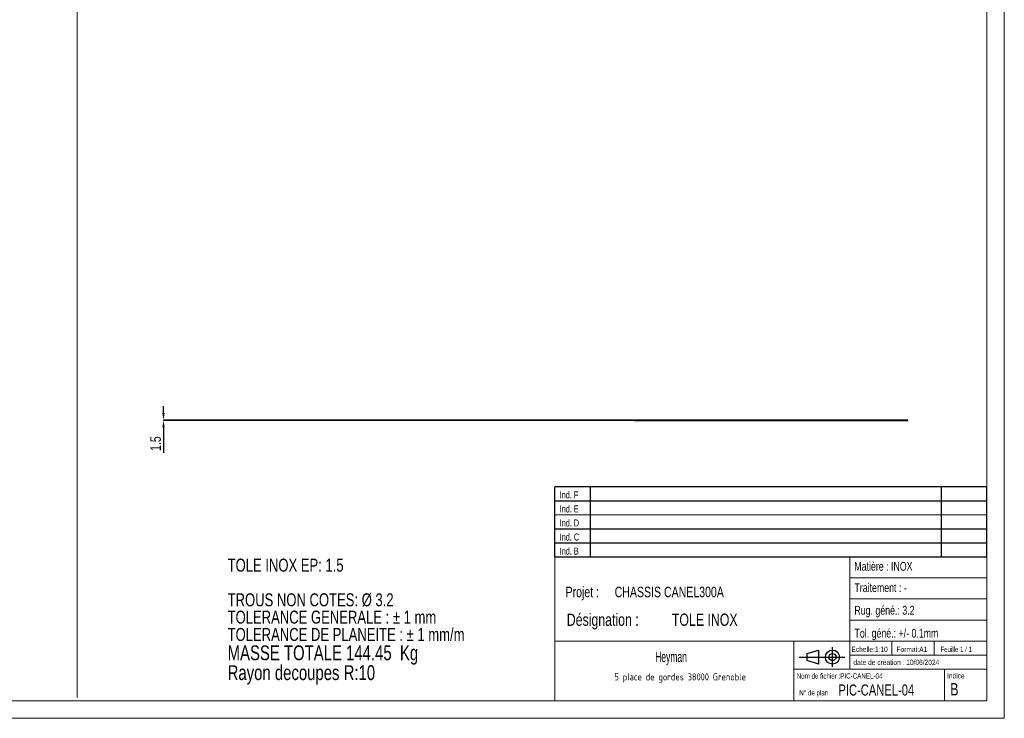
# Model space of a CAD drawing. Header units: millimetres. Extents: x 0 to 841, y 0 to 594.
# Tile 26 of 30: x 561 to 841, y 0 to 199. Entities that reach past the tile are written whole.
import ezdxf

# ---------------------------------------------------------------- set-up
doc = ezdxf.new("R2010")
doc.units = ezdxf.units.MM
doc.header["$PDSIZE"] = -1
doc.layers.add('COTES', color=1, linetype='Continuous')
doc.layers.add('NOTES', color=6, linetype='Continuous')
doc.layers.add('TRAIT-FORT', color=4, linetype='Continuous', lineweight=25)
doc.styles.add('SLDTEXTSTYLE0', font='TXT', dxfattribs={"width": 0.75})
doc.styles.add('SLDTEXTSTYLE1', font='TXT', dxfattribs={"width": 0.707278})
doc.styles.add('SLDTEXTSTYLE2', font='TXT', dxfattribs={"width": 0.7})
doc.styles.add('SLDTEXTSTYLE3', font='ISOCP3', dxfattribs={"width": 0.96})
doc.styles.add('SLDTEXTSTYLE4', font='TXT', dxfattribs={"width": 0.605})
doc.styles.add('SLDTEXTSTYLE5', font='TXT', dxfattribs={"width": 0.692308})
doc.dimstyles.new('SLDDIMSTYLE5', dxfattribs={"dimtxt": 3, "dimasz": 2, "dimexe": 0, "dimexo": 0.0625, "dimgap": 0.75, "dimtad": 1, "dimdec": 1, "dimlfac": 20, "dimrnd": 1e-09, "dimzin": 12, "dimdsep": 46, "dimtxsty": 'SLDTEXTSTYLE0', "dimsah": 1, "dimcen": 0.09, "dimadec": 0, "dimazin": 3, "dimtfac": 1, "dimtdec": 1, "dimtmove": 0, "dimatfit": 0, "dimfxl": 1, "dimfrac": 2, "dimtolj": 1, "dimtzin": 12, "dimarcsym": 0})

# ---------------------------------------------------------------- blocks, each defined once
blk = doc.blocks.new('TAB MODIFS')
for p, q in [((123, 20), (0, 20)), ((0, 0), (0, 20)), ((10, 20), (10, 0)), ((110, 20), (110, 0)), ((123, 0), (123, 20)), ((0, 16), (123, 16)), ((0, 8), (123, 8)), ((0, 4), (123, 4)), ((0, 0), (123, 0))]:
    blk.add_line(p, q)
at = {"color": 7, "linetype": 'Continuous', "lineweight": 18}
blk.add_line((0, 12), (123, 12), dxfattribs=at)
at = {"color": 7}
for tag in ['AUTOATTR0', 'AUTOATTR1', 'AUTOATTR2', 'AUTOATTR3', 'AUTOATTR4', 'AUTOATTR5', 'AUTOATTR6', 'AUTOATTR7', 'AUTOATTR8', 'AUTOATTR9']:
    blk.add_attdef(tag, (0, 0), '', height=1, dxfattribs=at)
at = {"layer": 'NOTES', "color": 211, "char_height": 2, "attachment_point": 1, "style": 'SLDTEXTSTYLE0'}
for s, insert in [('Ind. F', (1.36, 18.66)), ('Ind. E', (1.36, 14.66)), ('Ind. D', (1.36, 10.66)), ('Ind. C', (1.36, 6.66)), ('Ind. B', (1.36, 2.66))]:
    blk.add_mtext(s, dxfattribs=dict(at, insert=insert))
blk = doc.blocks.new('Bloc2')
for p, q in [((2.32, 3.8), (5.55, 4.8)), ((2.32, 1.8), (2.32, 3.8)), ((5.55, 4.8), (5.55, 0.8)), ((9.48, 0), (9.48, 5.6)), ((0, 2.8), (12.98, 2.8)), ((5.55, 0.8), (2.32, 1.8))]:
    blk.add_line(p, q)
for radius in [2, 1]:
    blk.add_circle((9.48, 2.8), radius)
blk = doc.blocks.new('SW_NOTE_1')
at = {"layer": 'NOTES', "color": 0, "attachment_point": 1, "style": 'SLDTEXTSTYLE0'}
for s, insert, char_height in [('TOLE INOX EP: 1.5', (0, 4.77), 3.7042), ('TROUS NON COTES: Ø 3.2', (0, -5.1), 3.7042), ('TOLERANCE GENERALE : ± 1 mm', (0, -10.04), 3.7042), ('TOLERANCE DE PLANEITE : ± 1 mm/m', (0, -14.98), 3.7042), ('MASSE TOTALE 144.45  Kg', (0, -19.94), 4.2333), ('Rayon decoupes R:10', (0, -25.59), 4.2333)]:
    blk.add_mtext(s, dxfattribs=dict(at, insert=insert, char_height=char_height))
blk = doc.blocks.new('SW_NOTE_2')
at = {"layer": 'NOTES', "color": 0, "char_height": 3.5, "attachment_point": 1, "style": 'SLDTEXTSTYLE0'}
for s, insert in [('Désignation :', (0, 4.51)), ('TOLE INOX', (29.93, 4.51))]:
    blk.add_mtext(s, dxfattribs=dict(at, insert=insert))
blk = doc.blocks.new('SW_NOTE_3')
at = {"layer": 'NOTES', "color": 0, "char_height": 3, "attachment_point": 1, "style": 'SLDTEXTSTYLE0'}
for s, insert in [('Projet :', (0, 3.87)), ('CHASSIS CANEL300A', (13.99, 3.87))]:
    blk.add_mtext(s, dxfattribs=dict(at, insert=insert))
blk = doc.blocks.new('SW_NOTE_4')
at = {"layer": 'NOTES', "color": 0, "insert": (20.84, 2.58), "char_height": 2, "attachment_point": 2, "style": 'SLDTEXTSTYLE3'}
blk.add_mtext('5 place de gordes 38000 Grenoble', dxfattribs=at)
blk = doc.blocks.new('_D_111')
at = {"layer": 'COTES', "color": 0, "lineweight": -2, "transparency": 16777216}
for p, q in [((601.48, 86.96), (601.48, 88.96)), ((611.42, 84.96), (601.48, 84.96)), ((601.48, 84.96), (601.48, 84.89)), ((611.42, 84.89), (601.48, 84.89)), ((601.48, 82.89), (601.48, 75.64))]:
    blk.add_line(p, q, dxfattribs=at)
at = {"layer": 'COTES', "color": 0, "transparency": 16777216}
for points in [[(601.15, 86.96), (601.82, 86.96), (601.48, 84.96)], [(601.15, 82.89), (601.82, 82.89), (601.48, 84.89)]]:
    blk.add_solid(points, dxfattribs=at)
at = {"layer": 'Defpoints', "color": 0, "transparency": 16777216}
for p in [(601.48, 84.96), (611.48, 84.96), (611.48, 84.89)]:
    blk.add_point(p, dxfattribs=at)
at = {"layer": 'COTES', "color": 0, "transparency": 16777216, "insert": (597.73, 78.26), "char_height": 3, "attachment_point": 2, "rotation": 90, "style": 'SLDTEXTSTYLE0'}
blk.add_mtext('\\A1;1.5', dxfattribs=at)

msp = doc.modelspace()

# ---------------------------------------------------------------- linework, layer by layer
at = {"lineweight": 18}
for p, q in [((841, 594), (841, 0)), ((576.863, 588.9597), (576.863, 5.8846)), ((836, 589), (836, 5)), ((713, 46), (713, 5)), ((836, 46), (713, 46)), ((797, 46), (797, 14)), ((836, 46), (836, 5)), ((797, 40), (836, 40)), ((797, 34), (836, 34)), ((797, 28), (836, 28)), ((713, 22), (836, 22)), ((781, 22), (781, 5)), ((809, 22), (809, 18)), ((821, 22), (821, 18)), ((797, 18), (836, 18)), ((781, 14), (836, 14)), ((824, 14), (824, 5)), ((836, 5), (5, 5)), ((713, 5.0004), (836, 5)), ((841, 0), (0, 0))]:
    msp.add_line(p, q, dxfattribs=at)
at = {"layer": 'TRAIT-FORT', "lineweight": 25}
for p, q in [((611.4828, 84.8864), (611.4828, 84.9614)), ((624.9827, 84.9614), (611.4828, 84.9614)), ((624.9827, 84.8864), (611.4828, 84.8864)), ((624.9827, 84.9614), (624.9827, 84.8864)), ((624.9827, 84.9614), (624.9828, 84.9614)), ((624.9827, 84.8864), (624.9828, 84.8864)), ((735.4828, 84.9614), (624.9828, 84.9614)), ((624.9828, 84.8864), (624.9828, 84.9614)), ((735.4828, 84.8864), (624.9828, 84.8864)), ((735.4828, 84.8864), (735.4828, 84.9614)), ((767.9827, 84.9614), (735.4828, 84.9614)), ((735.4828, 84.9614), (735.4828, 84.8864)), ((735.4828, 84.9614), (735.4828, 84.9614)), ((735.4828, 84.8864), (767.9827, 84.8864)), ((735.4828, 84.8864), (735.4828, 84.8864)), ((767.9827, 84.9614), (767.9828, 84.9614)), ((767.9827, 84.8864), (767.9827, 84.9614)), ((767.9827, 84.8864), (767.9828, 84.8864)), ((767.9828, 84.9614), (767.9828, 84.8864)), ((813.4828, 84.9614), (767.9828, 84.9614)), ((767.9828, 84.8864), (813.4828, 84.8864)), ((813.4828, 84.8864), (813.4828, 84.9614))]:
    msp.add_line(p, q, dxfattribs=at)

# ---------------------------------------------------------------- block references
for name, p in [('TAB MODIFS', (712.9936, 45.9899)), ('Bloc2', (782.5599, 14.6343))]:
    msp.add_blockref(name, p)
at = {"layer": 'NOTES'}
for name, p in [('SW_NOTE_1', (619.753, 40.7176)), ('SW_NOTE_3', (716.0154, 33.6223)), ('SW_NOTE_2', (716.3672, 25.3351)), ('SW_NOTE_4', (727.8383, 10.2133))]:
    msp.add_blockref(name, p, dxfattribs=at)

# ---------------------------------------------------------------- texts
for s, insert, char_height, attachment_point, style in [('Matière : INOX', (798.2665, 44.5551), 2.5, 1, 'SLDTEXTSTYLE0'), ('Traitement : -', (798.2983, 38.468), 2.5, 1, 'SLDTEXTSTYLE0'), ('Rug. géné.: 3.2', (798.2847, 32.0339), 2.5, 1, 'SLDTEXTSTYLE0'), ('Tol. géné.: +/- 0.1mm', (798.3236, 25.4993), 2.5, 1, 'SLDTEXTSTYLE0'), ('Echelle:1:10', (797.4535, 20.4047), 1.5, 1, 'SLDTEXTSTYLE0'), ('Format:A1', (810.2893, 20.3802), 1.5, 1, 'SLDTEXTSTYLE0'), ('Feuille 1 / 1', (822.8064, 20.384), 1.5, 1, 'SLDTEXTSTYLE5'), ('Heyman', (746.0627, 19.0268), 3, 2, 'SLDTEXTSTYLE4'), ('date de création : 10/06/2024', (798.009, 16.6948), 1.5, 1, 'SLDTEXTSTYLE0'), ('Nom de fichier :PIC-CANEL-04', (781.8524, 12.8154), 1.5, 1, 'SLDTEXTSTYLE1'), ('Indice', (824.6927, 12.8602), 1.5, 1, 'SLDTEXTSTYLE0'), ('PIC-CANEL-04', (793.735, 9.6584), 3.175, 1, 'SLDTEXTSTYLE0'), ('B', (825.6161, 10.04), 3.5, 1, 'SLDTEXTSTYLE0'), ('N° de plan', (782.6053, 8.0174), 1.5, 1, 'SLDTEXTSTYLE2')]:
    msp.add_mtext(s, dxfattribs=dict(at, insert=insert, char_height=char_height, attachment_point=attachment_point, style=style))

# ---------------------------------------------------------------- dimensions: what is measured, and where the dimension line sits
at = {"layer": 'COTES'}
dim = msp.add_linear_dim(base=(601.4828, 84.9614), p1=(611.4828, 84.8864), p2=(611.4828, 84.9614), angle=90, dimstyle='SLDDIMSTYLE5', dxfattribs=at)
dim.commit()
dim.dimension.update_dxf_attribs({"geometry": '_D_111', "text_midpoint": (601.4828, 78.2614), "dimtype": 160})

doc.saveas('drawing.dxf')
